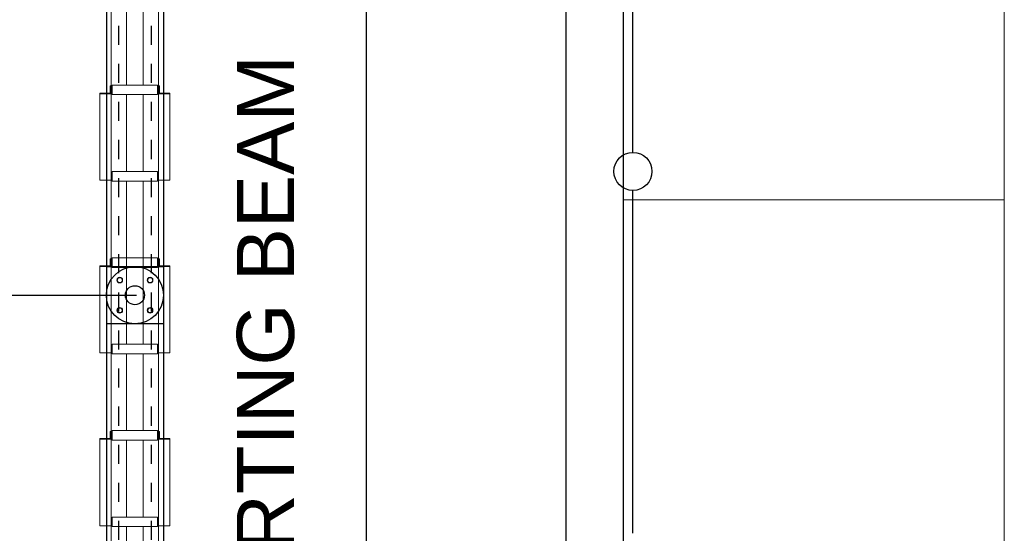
# Model space of a CAD drawing. Header units: metres. Extents: x 70279.8 to 70377.7, y 409251.8 to 409331.5.
# Tile 221 of 244: x 70325.8 to 70331, y 409308.1 to 409310.8. Entities that reach past the tile are written whole.
import ezdxf

# ---------------------------------------------------------------- set-up
doc = ezdxf.new("R2010")
doc.units = ezdxf.units.M
doc.linetypes.add('DASHED', pattern=[0.75, 0.5, -0.25])
doc.linetypes.add('XKITLINE00', pattern=[0])
doc.layers.add('CH-Support-Footing', color=8, linetype='Continuous', lineweight=0)
doc.layers.add('CONTINUOUS', color=7, linetype='Continuous', lineweight=18)
doc.styles.add('Arial', font='arial.ttf')

# ---------------------------------------------------------------- blocks, each defined once
blk = doc.blocks.new('fp_d1')
at = {"layer": 'CH-Support-Footing', "color": 253, "linetype": 'DASHED', "lineweight": 25}
for p, q in [((-85, 9215), (-85, 85)), ((-85, 9215), (-85, 85)), ((85, 9215), (85, 85)), ((85, 9215), (85, 85))]:
    blk.add_line(p, q, dxfattribs=at)
at = {"layer": 'CH-Support-Footing', "linetype": 'XKITLINE00', "lineweight": 0}
for p, q in [((-118.7, 8253), (-118.7, 8303)), ((-118.7, 8303), (118.8, 8303)), ((118.8, 8303), (118.8, 8253)), ((118.8, 8253), (-118.7, 8253)), ((-118.7, 7799.5), (-118.7, 7849.5)), ((-118.7, 7849.5), (118.8, 7849.5)), ((118.8, 7849.5), (118.8, 7799.5)), ((118.8, 7799.5), (-118.7, 7799.5)), ((-118.7, 7346), (-118.7, 7396)), ((-118.7, 7396), (118.8, 7396)), ((118.8, 7396), (118.8, 7346)), ((118.8, 7346), (-118.7, 7346)), ((-118.7, 6892.5), (-118.7, 6942.5)), ((-118.7, 6942.5), (118.8, 6942.5)), ((118.8, 6942.5), (118.8, 6892.5)), ((118.8, 6892.5), (-118.7, 6892.5)), ((-118.7, 6439), (-118.7, 6489)), ((-118.7, 6489), (118.8, 6489)), ((118.8, 6489), (118.8, 6439)), ((118.8, 6439), (-118.7, 6439)), ((-118.7, 5985.5), (-118.7, 6035.5)), ((-118.7, 6035.5), (118.8, 6035.5)), ((118.8, 6035.5), (118.8, 5985.5)), ((118.8, 5985.5), (-118.7, 5985.5))]:
    blk.add_line(p, q, dxfattribs=at)
blk = doc.blocks.new('stelconplaat')
at = {"layer": 'CONTINUOUS'}
for p, q in [((0, 2000), (2000, 2000)), ((0, 0), (0, 2000)), ((2000, 2000), (2000, 0)), ((2000, 0), (0, 0))]:
    blk.add_line(p, q, dxfattribs=at)

msp = doc.modelspace()

# ---------------------------------------------------------------- hatches: boundary and pattern name
h = msp.add_hatch()
h.set_pattern_fill('ANSI31', color=256)
h.set_pattern_definition([(45, (70274.75, 409260.7), (-0.08838835, 0.08838835), [])])
edge = h.paths.add_edge_path()
edge.add_arc((70318.75, 409311.6), 0.3, 60, 120)
edge.add_line((70318.6, 409311.8598), (70318.6, 409315.35))
edge.add_arc((70318.75, 409315.35), 0.15, 180.0021, 360)
edge.add_line((70318.9, 409315.35), (70318.9, 409311.8598))
edge = h.paths.add_edge_path()
edge.add_arc((70318.75, 409311.6), 0.3, 330, 390)
edge.add_line((70319.0098, 409311.75), (70327.65, 409311.75))
edge.add_line((70327.65, 409311.75), (70327.65, 409311.45))
edge.add_line((70327.65, 409311.45), (70319.0098, 409311.45))
edge = h.paths.add_edge_path()
edge.add_arc((70318.75, 409311.6), 0.3, 240, 300)
edge.add_line((70318.9, 409311.3402), (70318.9, 409309.35))
edge.add_arc((70318.75, 409309.3387), 0.1504, 4.3077, 175.6923)
edge.add_line((70318.6, 409309.35), (70318.6, 409311.3402))

# ---------------------------------------------------------------- linework, layer by layer
at = {"ltscale": 50}
msp.add_line((70327.65, 409298.85), (70327.65, 409331.2), dxfattribs=at)
for p, q in [((70329, 409301.85), (70329, 409327.65)), ((70329.05, 409310.1), (70329.05, 409311.9)), ((70329.05, 409310.1), (70329.05, 409311.9)), ((70326.285, 409311.45), (70326.285, 409302.15)), ((70326.585, 409311.45), (70326.585, 409302.15)), ((70328.7, 409302.15), (70328.7, 409311.45)), ((70328.7, 409302.15), (70328.7, 409311.45)), ((70329.05, 409308.1), (70329.05, 409309.9)), ((70329.05, 409308.1), (70329.05, 409309.9)), ((70326.285, 409309.5), (70326.585, 409309.5)), ((70319.7473, 409309.35), (70326.4423, 409309.35)), ((70326.585, 409309.2), (70326.285, 409309.2))]:
    msp.add_line(p, q)
at = {"linetype": 'XKITLINE00', "lineweight": 0}
for p, q in [((70326.3107, 409302.235), (70326.3107, 409311.365)), ((70326.5582, 409302.235), (70326.5582, 409311.365)), ((70326.3907, 409310.453), (70326.3907, 409310.8565)), ((70326.4782, 409310.453), (70326.4782, 409310.8565)), ((70326.3047, 409310.4115), (70326.3047, 409310.4487)), ((70326.3047, 409310.4487), (70326.3107, 409310.4487)), ((70326.3157, 409310.403), (70326.3157, 409310.453)), ((70326.3157, 409310.453), (70326.5532, 409310.453)), ((70326.5532, 409310.453), (70326.5532, 409310.403)), ((70326.5582, 409310.4486), (70326.5642, 409310.4486)), ((70326.5642, 409310.4486), (70326.5642, 409310.4115)), ((70326.2507, 409309.9539), (70326.2507, 409310.4115)), ((70326.2507, 409310.4115), (70326.3047, 409310.4115)), ((70326.2507, 409310.4074), (70326.3107, 409310.4074)), ((70326.5532, 409310.403), (70326.3157, 409310.403)), ((70326.3907, 409309.9995), (70326.3907, 409310.403)), ((70326.4782, 409309.9995), (70326.4782, 409310.403)), ((70326.5582, 409310.4074), (70326.6182, 409310.4074)), ((70326.5642, 409310.4115), (70326.6182, 409310.4115)), ((70326.6182, 409309.9539), (70326.6182, 409310.4115)), ((70326.3157, 409309.9495), (70326.3157, 409309.9995)), ((70326.3157, 409309.9995), (70326.5532, 409309.9995)), ((70326.5532, 409309.9995), (70326.5532, 409309.9495)), ((70326.3107, 409309.9539), (70326.2507, 409309.9539)), ((70326.5532, 409309.9495), (70326.3157, 409309.9495)), ((70326.3907, 409309.0925), (70326.3907, 409309.9495)), ((70326.4782, 409309.0925), (70326.4782, 409309.9495)), ((70326.5582, 409309.9539), (70326.6182, 409309.9539)), ((70326.3047, 409309.5045), (70326.3047, 409309.5417)), ((70326.3047, 409309.5417), (70326.3107, 409309.5417)), ((70326.3907, 409309.546), (70326.4782, 409309.546)), ((70326.5582, 409309.5416), (70326.5642, 409309.5416)), ((70326.5642, 409309.5416), (70326.5642, 409309.5045)), ((70326.2507, 409309.0469), (70326.2507, 409309.5045)), ((70326.2507, 409309.5045), (70326.3047, 409309.5045)), ((70326.2507, 409309.5004), (70326.3107, 409309.5004)), ((70326.3907, 409309.496), (70326.4782, 409309.496)), ((70326.5582, 409309.5004), (70326.6182, 409309.5004)), ((70326.5642, 409309.5045), (70326.6182, 409309.5045)), ((70326.6182, 409309.0469), (70326.6182, 409309.5045)), ((70326.3412, 409309.4295), (70326.3481, 409309.4415)), ((70326.3481, 409309.4175), (70326.3412, 409309.4295)), ((70326.3481, 409309.4415), (70326.362, 409309.4415)), ((70326.362, 409309.4175), (70326.3481, 409309.4175)), ((70326.362, 409309.4415), (70326.3689, 409309.4295)), ((70326.3689, 409309.4295), (70326.362, 409309.4175)), ((70326.5003, 409309.4295), (70326.5072, 409309.4415)), ((70326.5072, 409309.4175), (70326.5003, 409309.4295)), ((70326.5072, 409309.4415), (70326.5211, 409309.4415)), ((70326.5211, 409309.4175), (70326.5072, 409309.4175)), ((70326.5211, 409309.4415), (70326.528, 409309.4295)), ((70326.528, 409309.4295), (70326.5211, 409309.4175)), ((70326.3412, 409309.2707), (70326.3481, 409309.2827)), ((70326.3481, 409309.2587), (70326.3412, 409309.2707)), ((70326.3481, 409309.2827), (70326.362, 409309.2827)), ((70326.362, 409309.2587), (70326.3481, 409309.2587)), ((70326.362, 409309.2827), (70326.3689, 409309.2707)), ((70326.3689, 409309.2707), (70326.362, 409309.2587)), ((70326.5003, 409309.2707), (70326.5072, 409309.2827)), ((70326.5072, 409309.2587), (70326.5003, 409309.2707)), ((70326.5072, 409309.2827), (70326.5211, 409309.2827)), ((70326.5211, 409309.2587), (70326.5072, 409309.2587)), ((70326.5211, 409309.2827), (70326.528, 409309.2707)), ((70326.528, 409309.2707), (70326.5211, 409309.2587)), ((70326.3107, 409309.0469), (70326.2507, 409309.0469)), ((70326.3157, 409309.0425), (70326.3157, 409309.0925)), ((70326.3157, 409309.0925), (70326.5532, 409309.0925)), ((70326.5532, 409309.0425), (70326.3157, 409309.0425)), ((70326.3907, 409308.639), (70326.3907, 409309.0425)), ((70326.4782, 409308.639), (70326.4782, 409309.0425)), ((70326.5532, 409309.0925), (70326.5532, 409309.0425)), ((70326.5582, 409309.0469), (70326.6182, 409309.0469)), ((70326.3047, 409308.5975), (70326.3047, 409308.6347)), ((70326.3047, 409308.6347), (70326.3107, 409308.6347)), ((70326.3157, 409308.589), (70326.3157, 409308.639)), ((70326.3157, 409308.639), (70326.5532, 409308.639)), ((70326.5532, 409308.639), (70326.5532, 409308.589)), ((70326.5582, 409308.6346), (70326.5642, 409308.6346)), ((70326.5642, 409308.6346), (70326.5642, 409308.5975)), ((70326.2507, 409308.1399), (70326.2507, 409308.5975)), ((70326.2507, 409308.5975), (70326.3047, 409308.5975)), ((70326.2507, 409308.5934), (70326.3107, 409308.5934)), ((70326.5532, 409308.589), (70326.3157, 409308.589)), ((70326.3907, 409308.1855), (70326.3907, 409308.589)), ((70326.4782, 409308.1855), (70326.4782, 409308.589)), ((70326.5582, 409308.5934), (70326.6182, 409308.5934)), ((70326.5642, 409308.5975), (70326.6182, 409308.5975)), ((70326.6182, 409308.1399), (70326.6182, 409308.5975)), ((70326.3157, 409308.1355), (70326.3157, 409308.1855)), ((70326.3157, 409308.1855), (70326.5532, 409308.1855)), ((70326.5532, 409308.1855), (70326.5532, 409308.1355)), ((70326.3107, 409308.1399), (70326.2507, 409308.1399)), ((70326.5532, 409308.1355), (70326.3157, 409308.1355)), ((70326.3907, 409307.732), (70326.3907, 409308.1355)), ((70326.4782, 409307.732), (70326.4782, 409308.1355)), ((70326.5582, 409308.1399), (70326.6182, 409308.1399))]:
    msp.add_line(p, q, dxfattribs=at)
for centre, radius in [((70329.05, 409310), 0.1), ((70329.05, 409310), 0.1), ((70326.435, 409309.35), 0.15), ((70326.435, 409309.35), 0.05)]:
    msp.add_circle(centre, radius)
for centre, start, end in [((70326.3551, 409309.4295), 0, 180), ((70326.3551, 409309.4295), 180, 0), ((70326.5142, 409309.4295), 0, 180), ((70326.5142, 409309.4295), 180, 0), ((70326.3551, 409309.2707), 0, 180), ((70326.3551, 409309.2707), 180, 0), ((70326.5142, 409309.2707), 0, 180), ((70326.5142, 409309.2707), 180, 0)]:
    msp.add_arc(centre, 0.015, start, end, dxfattribs=at)

# ---------------------------------------------------------------- block references
at = {"xscale": 0.001, "yscale": 0.001, "zscale": 0.001}
for name, p in [('fp_d1', (70326.4344, 409302.15)), ('stelconplaat', (70329, 409309.85)), ('stelconplaat', (70329, 409309.85)), ('stelconplaat', (70329, 409307.85)), ('stelconplaat', (70329, 409307.85))]:
    msp.add_blockref(name, p, dxfattribs=at)

# ---------------------------------------------------------------- texts
at = {"style": 'Arial'}
msp.add_text('SUPPORTING BEAM', height=0.3, rotation=90, dxfattribs=at).set_placement((70327.27, 409306.5357))

doc.saveas('drawing.dxf')
